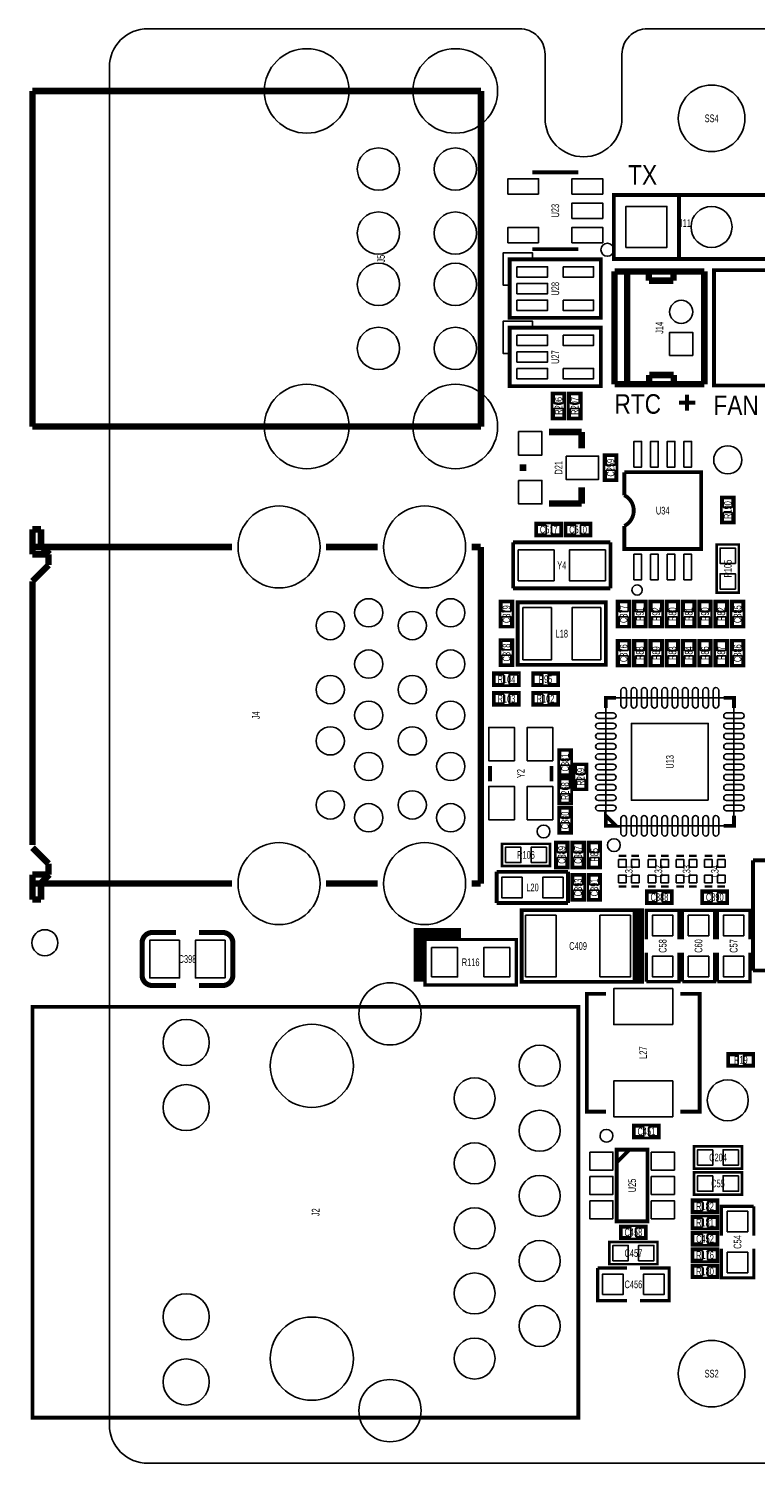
# Model space of a CAD drawing. Extents: x -3 to 88, y 0 to 100.
# Tile 1 of 15: x -3 to 25, y 0 to 56. Entities that reach past the tile are written whole.
import ezdxf
from ezdxf.enums import TextEntityAlignment as Align

# ---------------------------------------------------------------- set-up
doc = ezdxf.new("R2010")
doc.units = 0
for name, color, linetype in [('BG_OUTLINE', 12, 'CONTINUOUS'), ('BG_SILKSCREEN_TOP', 7, 'CONTINUOUS'), ('PG_SILKSCREEN_TOP', 253, 'CONTINUOUS'), ('PIN_TOP', 92, 'CONTINUOUS'), ('RD_SILKSCREEN_TOP', 85, 'CONTINUOUS')]:
    doc.layers.add(name, color=color, linetype=linetype)

msp = doc.modelspace()

# ---------------------------------------------------------------- linework, layer by layer
at = {"layer": 'BG_OUTLINE'}
msp.add_lwpolyline([(20.999958, 55.999888), (83.49996, 55.999888, -0.414214), (85.000084, 54.500018), (85.000084, 1.500124, -0.414249), (83.49996, 0), (1.500124, 0, -0.41426), (0, 1.500124), (0, 54.500018, -0.414229), (1.500124, 55.999888), (15.999968, 55.999888, -0.414239), (16.999966, 54.99989), (16.999966, 52.500022, 0.414244), (18.50009, 50.999898, 0.414203), (19.99996, 52.500022), (19.99996, 54.99989, -0.414224)], format="xyb", close=True, dxfattribs=at)
at = {"layer": 'BG_SILKSCREEN_TOP'}
msp.add_lwpolyline([(19.685, 47.371, 1), (19.177, 47.371, 1)], format="xyb", close=True, dxfattribs=at)
for points, const_width in [([(22.225, 41.402), (22.86, 41.402)], 0.1524), ([(22.5425, 41.0845), (22.5425, 41.7195)], 0.1524), ([(13.716, 20.701), (12.065, 20.701), (12.065, 18.796)], 0.381)]:
    msp.add_lwpolyline(points, dxfattribs=dict(at, const_width=const_width))
at = {"layer": 'PG_SILKSCREEN_TOP'}
for points, const_width in [([(-2.999994, 40.470328), (-2.999994, 53.570124)], 0.254), ([(-2.999994, 53.570124), (14.500098, 53.570124)], 0.254), ([(14.500098, 53.570124), (14.500098, 40.470328)], 0.254), ([(16.499002, 50.394997), (18.298998, 50.394997)], 0.150012), ([(22.225, 47.00999), (22.225, 49.51001), (27.305, 49.51001), (27.305, 47.00999), (19.685, 47.00999), (19.685, 49.51001), (22.225, 49.51001)], 0.150012), ([(19.177, 46.998001), (19.177, 44.712001), (15.621, 44.712001), (15.621, 46.998001), (19.177, 46.998001)], 0.1524), ([(18.298998, 47.395003), (16.499002, 47.395003)], 0.150012), ([(19.712051, 42.122115), (19.712051, 46.522107)], 0.254), ([(19.714032, 46.524901), (23.213949, 46.524901)], 0.254), ([(20.201255, 42.122115), (20.201433, 46.522107)], 0.254), ([(21.05185, 46.162011), (21.05185, 46.522716)], 0.254), ([(22.011437, 46.161706), (22.011945, 46.482)], 0.254), ([(23.211841, 42.122115), (23.211841, 46.522107)], 0.254), ([(27.294992, 46.572907), (27.294992, 42.073093), (23.595, 42.073093), (23.595, 46.572907), (27.294992, 46.572907)], 0.150089), ([(22.011437, 46.161706), (21.05185, 46.162011)], 0.254), ([(19.177, 44.331001), (19.177, 42.045001), (15.621, 42.045001), (15.621, 44.331001), (19.177, 44.331001)], 0.1524), ([(21.062239, 42.481805), (22.021851, 42.482008)], 0.254), ([(21.062239, 42.121099), (21.062239, 42.481805)], 0.254), ([(22.022333, 42.161714), (22.021851, 42.482008)], 0.254), ([(23.211841, 42.122115), (19.712051, 42.122115)], 0.254), ([(17.78, 40.767), (17.78, 41.783), (17.272, 41.783), (17.272, 40.767), (17.78, 40.767)], 0.1016), ([(17.907, 41.783), (17.907, 40.767), (18.415, 40.767), (18.415, 41.783), (17.907, 41.783)], 0.1016), ([(14.500098, 40.470328), (-2.999994, 40.470328)], 0.254), ([(18.4277, 40.259), (17.1577, 40.259)], 0.254), ([(18.4277, 39.624), (18.4277, 40.259)], 0.254), ([(19.304, 39.37), (19.304, 38.354), (19.812, 38.354), (19.812, 39.37), (19.304, 39.37)], 0.1016), ([(16.1417, 38.989), (16.1417, 38.735)], 0.254), ([(20.090003, 38.68801), (23.089997, 38.68801), (23.089997, 35.688016), (20.090003, 35.688016), (20.090003, 36.588014)], 0.150012), ([(20.090003, 37.788012), (20.090003, 38.68801)], 0.150012), ([(18.4277, 38.1), (18.4277, 37.465)], 0.254), ([(18.4277, 37.465), (17.1577, 37.465)], 0.254), ([(23.876, 37.719), (23.876, 36.703), (24.384, 36.703), (24.384, 37.719), (23.876, 37.719)], 0.1016), ([(-3.000019, 36.457585), (-2.670023, 36.457585)], 0.254), ([(-3.000019, 36.457585), (-3.000019, 35.482784)], 0.254), ([(-2.670023, 36.457585), (-2.670023, 35.816007)], 0.254), ([(17.653, 36.703), (16.637, 36.703), (16.637, 36.195), (17.653, 36.195), (17.653, 36.703)], 0.1016), ([(17.78, 36.195), (18.796, 36.195), (18.796, 36.703), (17.78, 36.703), (17.78, 36.195)], 0.1016), ([(-3.020035, 35.770287), (4.788865, 35.770287)], 0.254), ([(-2.670023, 35.816007), (-2.336825, 35.482784)], 0.254), ([(8.451063, 35.770287), (10.468864, 35.770287)], 0.254), ([(14.131061, 35.770287), (14.493977, 35.770287)], 0.254), ([(14.493977, 35.770287), (14.493977, 22.630105)], 0.254), ([(15.75308, 35.95116), (19.55292, 35.95116)], 0.14986), ([(15.75308, 34.15284), (15.75308, 35.95116)], 0.14986), ([(19.55292, 35.95116), (19.55292, 34.15284)], 0.14986), ([(23.6982, 33.9852), (23.6982, 35.8648), (24.5618, 35.8648), (24.5618, 33.9852), (23.6982, 33.9852)], 0.1016), ([(-3.000019, 35.482784), (-2.373122, 35.482784)], 0.254), ([(-2.373122, 35.482784), (-2.373122, 35.060585)], 0.254), ([(-2.373122, 35.060585), (-3.000019, 34.433789)], 0.254), ([(-3.000019, 34.433789), (-3.000019, 24.132794)], 0.254), ([(19.55292, 34.15284), (15.75308, 34.15284)], 0.14986), ([(15.748, 32.639), (15.748, 33.655), (15.24, 33.655), (15.24, 32.639), (15.748, 32.639)], 0.1016), ([(19.371818, 33.60801), (15.934182, 33.60801), (15.934182, 31.167832), (19.372072, 31.167832), (19.372072, 33.60801), (19.371818, 33.60801)], 0.1524), ([(20.32, 32.639), (20.32, 33.655), (19.812, 33.655), (19.812, 32.639), (20.32, 32.639)], 0.1016), ([(20.955, 32.639), (20.955, 33.655), (20.447, 33.655), (20.447, 32.639), (20.955, 32.639)], 0.1016), ([(21.59, 32.639), (21.59, 33.655), (21.082, 33.655), (21.082, 32.639), (21.59, 32.639)], 0.1016), ([(21.717, 33.655), (21.717, 32.639), (22.225, 32.639), (22.225, 33.655), (21.717, 33.655)], 0.1016), ([(22.352, 33.655), (22.352, 32.639), (22.86, 32.639), (22.86, 33.655), (22.352, 33.655)], 0.1016), ([(23.495, 32.639), (23.495, 33.655), (22.987, 33.655), (22.987, 32.639), (23.495, 32.639)], 0.1016), ([(23.622, 33.655), (23.622, 32.639), (24.13, 32.639), (24.13, 33.655), (23.622, 33.655)], 0.1016), ([(24.765, 32.639), (24.765, 33.655), (24.257, 33.655), (24.257, 32.639), (24.765, 32.639)], 0.1016), ([(15.24, 32.1564), (15.24, 31.1404), (15.748, 31.1404), (15.748, 32.1564), (15.24, 32.1564)], 0.1016), ([(20.32, 31.115), (20.32, 32.131), (19.812, 32.131), (19.812, 31.115), (20.32, 31.115)], 0.1016), ([(20.447, 32.131), (20.447, 31.115), (20.955, 31.115), (20.955, 32.131), (20.447, 32.131)], 0.1016), ([(21.082, 32.131), (21.082, 31.115), (21.59, 31.115), (21.59, 32.131), (21.082, 32.131)], 0.1016), ([(21.717, 32.131), (21.717, 31.115), (22.225, 31.115), (22.225, 32.131), (21.717, 32.131)], 0.1016), ([(22.352, 32.131), (22.352, 31.115), (22.86, 31.115), (22.86, 32.131), (22.352, 32.131)], 0.1016), ([(22.987, 32.131), (22.987, 31.115), (23.495, 31.115), (23.495, 32.131), (22.987, 32.131)], 0.1016), ([(23.622, 32.131), (23.622, 31.115), (24.13, 31.115), (24.13, 32.131), (23.622, 32.131)], 0.1016), ([(24.765, 31.115), (24.765, 32.131), (24.257, 32.131), (24.257, 31.115), (24.765, 31.115)], 0.1016), ([(16.002, 30.861), (14.986, 30.861), (14.986, 30.353), (16.002, 30.353), (16.002, 30.861)], 0.1016), ([(16.51, 30.353), (17.526, 30.353), (17.526, 30.861), (16.51, 30.861), (16.51, 30.353)], 0.1016), ([(16.002, 30.099), (14.986, 30.099), (14.986, 29.591), (16.002, 29.591), (16.002, 30.099)], 0.1016), ([(17.526, 30.099), (16.51, 30.099), (16.51, 29.591), (17.526, 29.591), (17.526, 30.099)], 0.1016), ([(19.369303, 29.481297), (19.369303, 29.881297), (19.769303, 29.881297)], 0.150089), ([(24.369497, 29.481297), (24.369497, 29.881297), (23.969497, 29.881297)], 0.150089), ([(18.034, 26.8478), (18.034, 27.8638), (17.526, 27.8638), (17.526, 26.8478), (18.034, 26.8478)], 0.1016), ([(14.852802, 26.624001), (14.852802, 27.223999)], 0.150012), ([(17.252798, 26.624001), (17.252798, 27.223999)], 0.150012), ([(18.6436, 26.289), (18.6436, 27.305), (18.1356, 27.305), (18.1356, 26.289), (18.6436, 26.289)], 0.1016), ([(18.034, 25.7302), (18.034, 26.7462), (17.526, 26.7462), (17.526, 25.7302), (18.034, 25.7302)], 0.1016), ([(17.526, 25.6032), (17.526, 24.5872), (18.034, 24.5872), (18.034, 25.6032), (17.526, 25.6032)], 0.1016), ([(19.769303, 24.881103), (19.369303, 24.881103), (19.369303, 25.281103), (19.769303, 24.881103)], 0.150089), ([(23.969497, 24.881103), (24.369497, 24.881103), (24.369497, 25.281103)], 0.150089), ([(-3.000019, 24.031702), (-2.373122, 23.404805)], 0.254), ([(15.3162, 24.1808), (17.1958, 24.1808), (17.1958, 23.3172), (15.3162, 23.3172), (15.3162, 24.1808)], 0.1016), ([(17.399, 24.257), (17.399, 23.241), (17.907, 23.241), (17.907, 24.257), (17.399, 24.257)], 0.1016), ([(18.034, 24.257), (18.034, 23.241), (18.542, 23.241), (18.542, 24.257), (18.034, 24.257)], 0.1016), ([(18.669, 24.257), (18.669, 23.241), (19.177, 23.241), (19.177, 24.257), (18.669, 24.257)], 0.1016), ([(-2.373122, 23.404805), (-2.373122, 22.982682)], 0.254), ([(20.168083, 23.713999), (19.868083, 23.713999)], 0.1), ([(20.368082, 23.713999), (20.668082, 23.713999)], 0.1), ([(21.320658, 23.713999), (21.020659, 23.713999)], 0.1), ([(21.520658, 23.713999), (21.820657, 23.713999)], 0.1), ([(22.421317, 23.713999), (22.121317, 23.713999)], 0.1), ([(22.621316, 23.713999), (22.921316, 23.713999)], 0.1), ([(23.521975, 23.713999), (23.221975, 23.713999)], 0.1), ([(23.721974, 23.713999), (24.021974, 23.713999)], 0.1), ([(30.512995, 23.535894), (25.113005, 23.535894)], 0.1524), ([(25.113005, 23.535894), (25.113005, 19.235903)], 0.1524), ([(-3.000019, 22.982682), (-2.373122, 22.982682)], 0.254), ([(-3.000019, 22.982682), (-3.000019, 22.007805)], 0.254), ([(-2.336825, 22.982682), (-2.670023, 22.649383)], 0.254), ([(15.113, 21.8694), (15.113, 23.0886)], 0.1524), ([(15.113, 23.0886), (17.8943, 23.0886)], 0.1524), ([(17.8943, 23.0886), (17.8943, 21.8694)], 0.1524), ([(18.542, 21.971), (18.542, 22.987), (18.034, 22.987), (18.034, 21.971), (18.542, 21.971)], 0.1016), ([(19.177, 21.971), (19.177, 22.987), (18.669, 22.987), (18.669, 21.971), (19.177, 21.971)], 0.1016), ([(-3.020035, 22.630105), (4.788865, 22.630105)], 0.254), ([(-2.670023, 22.649383), (-2.670023, 22.007805)], 0.254), ([(8.451063, 22.630105), (10.468864, 22.630105)], 0.254), ([(14.131061, 22.630105), (14.493977, 22.630105)], 0.254), ([(20.168083, 22.514001), (19.868083, 22.514001)], 0.1), ([(20.668082, 22.514001), (20.368082, 22.514001)], 0.1), ([(20.955, 21.844), (21.971, 21.844), (21.971, 22.352), (20.955, 22.352), (20.955, 21.844)], 0.1016), ([(21.320658, 22.514001), (21.020659, 22.514001)], 0.1), ([(21.820657, 22.514001), (21.520658, 22.514001)], 0.1), ([(22.421317, 22.514001), (22.121317, 22.514001)], 0.1), ([(22.921316, 22.514001), (22.621316, 22.514001)], 0.1), ([(23.114, 21.844), (24.13, 21.844), (24.13, 22.352), (23.114, 22.352), (23.114, 21.844)], 0.1016), ([(23.521975, 22.514001), (23.221975, 22.514001)], 0.1), ([(24.021974, 22.514001), (23.721974, 22.514001)], 0.1), ([(-3.000019, 22.007805), (-2.670023, 22.007805)], 0.254), ([(17.8943, 21.8694), (15.113, 21.8694)], 0.1524), ([(20.487996, 18.793003), (20.487996, 21.592997), (16.088004, 21.592997), (16.088004, 18.793003), (20.587995, 18.793003), (20.587995, 21.592997), (20.387996, 21.592997)], 0.150012), ([(20.587995, 18.793003), (20.687995, 18.793003), (20.687995, 21.592997), (20.487996, 21.592997)], 0.150012), ([(20.687995, 18.793003), (20.787995, 18.793003), (20.787995, 21.592997), (20.687995, 21.592997)], 0.150012), ([(20.955, 20.447), (20.955, 21.59), (22.225, 21.59), (22.225, 20.447)], 0.127), ([(22.352, 20.447), (22.352, 21.59), (23.622, 21.59), (23.622, 20.447)], 0.127), ([(23.7236, 20.447), (23.7236, 21.59), (24.9936, 21.59), (24.9936, 20.447)], 0.127), ([(4.418076, 20.72005), (3.498088, 20.72005)], 0.199898), ([(12.319, 20.447), (15.875, 20.447), (15.875, 18.669), (12.319, 18.669), (12.319, 20.447)], 0.127), ([(22.225, 19.939), (22.225, 18.796), (20.955, 18.796)], 0.127), ([(20.955, 18.796), (20.955, 19.939)], 0.127), ([(23.622, 19.939), (23.622, 18.796), (22.352, 18.796)], 0.127), ([(22.352, 18.796), (22.352, 19.939)], 0.127), ([(24.9936, 19.939), (24.9936, 18.796), (23.7236, 18.796)], 0.127), ([(23.7236, 18.796), (23.7236, 19.939)], 0.127), ([(25.113005, 19.235903), (30.512995, 19.235903)], 0.1524), ([(1.677924, 18.64995), (2.597912, 18.64995)], 0.199898), ([(19.380505, 18.327827), (18.630519, 18.327827), (18.630519, 13.727836), (19.380505, 13.727836)], 0.150012), ([(22.280524, 13.727836), (23.03051, 13.727836), (23.03051, 18.327827), (22.280524, 18.327827)], 0.150012), ([(-3.000096, 17.819827), (-3.000096, 1.779829), (18.299913, 1.779829), (18.299913, 17.819827), (-3.000096, 17.819827)], 0.150012), ([(24.13, 15.494), (25.146, 15.494), (25.146, 16.002), (24.13, 16.002), (24.13, 15.494)], 0.1016), ([(20.447, 12.7), (21.463, 12.7), (21.463, 13.208), (20.447, 13.208), (20.447, 12.7)], 0.1016), ([(20.996199, 12.245797), (19.796201, 12.245797), (19.796201, 9.445803), (20.996199, 9.445803), (20.996199, 12.245797)], 0.150012), ([(20.2962, 12.245797), (19.796201, 11.745798)], 0.150012), ([(24.6888, 11.5062), (22.8092, 11.5062), (22.8092, 12.3698), (24.6888, 12.3698), (24.6888, 11.5062)], 0.1016), ([(24.6888, 10.4902), (22.8092, 10.4902), (22.8092, 11.3538), (24.6888, 11.3538), (24.6888, 10.4902)], 0.1016), ([(22.733, 9.779), (23.749, 9.779), (23.749, 10.287), (22.733, 10.287), (22.733, 9.779)], 0.1016), ([(23.876, 8.89), (23.876, 10.033), (25.146, 10.033)], 0.127), ([(25.146, 10.033), (25.146, 8.89)], 0.127), ([(23.749, 9.652), (22.733, 9.652), (22.733, 9.144), (23.749, 9.144), (23.749, 9.652)], 0.1016), ([(19.939, 8.763), (20.955, 8.763), (20.955, 9.271), (19.939, 9.271), (19.939, 8.763)], 0.1016), ([(23.749, 9.017), (22.733, 9.017), (22.733, 8.509), (23.749, 8.509), (23.749, 9.017)], 0.1016), ([(19.5072, 8.636), (21.3868, 8.636), (21.3868, 7.7724), (19.5072, 7.7724), (19.5072, 8.636)], 0.1016), ([(23.749, 8.382), (22.733, 8.382), (22.733, 7.874), (23.749, 7.874), (23.749, 8.382)], 0.1016), ([(25.146, 8.382), (25.146, 7.239), (23.876, 7.239), (23.876, 8.382)], 0.127), ([(20.193, 6.35), (19.05, 6.35), (19.05, 7.62)], 0.127), ([(19.05, 7.62), (20.193, 7.62)], 0.127), ([(20.701, 7.62), (21.844, 7.62), (21.844, 6.35), (20.701, 6.35)], 0.127), ([(22.733, 7.239), (23.749, 7.239), (23.749, 7.747), (22.733, 7.747), (22.733, 7.239)], 0.1016)]:
    msp.add_lwpolyline(points, dxfattribs=dict(at, const_width=const_width))
for points in [[(16.51, 46.998001), (16.51, 47.252001), (15.367, 47.252001), (15.367, 45.982001), (15.621, 45.982001), (15.621, 46.998001)], [(16.51, 44.331001), (16.51, 44.585001), (15.367, 44.585001), (15.367, 43.315001), (15.621, 43.315001), (15.621, 44.331001)]]:
    msp.add_lwpolyline(points, close=True, dxfattribs=at)
for points, const_width in [([(20.090003, 37.788012, -0.618031), (20.090003, 36.588014)], 0.150012), ([(2.597912, 20.72005), (1.677924, 20.72005, 0.4144), (1.278128, 20.32)], 0.199898), ([(4.818126, 19.05), (4.818126, 20.32, 0.414214), (4.418076, 20.72005)], 0.199898), ([(1.278128, 20.32), (1.277874, 19.05, 0.414214), (1.677924, 18.64995)], 0.199898), ([(3.498088, 18.64995), (4.418076, 18.64995, 0.414214), (4.818126, 19.05)], 0.199898)]:
    msp.add_lwpolyline(points, format="xyb", dxfattribs=dict(at, const_width=const_width))
for points in [[(20.790002, 34.088019, 1), (20.389998, 34.088007, 1)], [(17.191787, 24.6634, 1), (16.69182, 24.663395, 1)], [(19.934987, 24.13, 1), (19.435002, 24.129988, 1)], [(19.646214, 12.785801, 1), (19.146186, 12.785799, 1)]]:
    msp.add_lwpolyline(points, format="xyb", close=True, dxfattribs=at)
msp.add_lwpolyline([(24.369497, 24.881103), (24.369497, 29.881297), (19.369303, 29.881297), (19.369303, 24.881103), (24.369497, 24.881103)], dxfattribs=at)
at = {"layer": 'PIN_TOP'}
for points in [[(16.748442, 49.545316), (15.549537, 49.545316), (15.549537, 50.144705), (16.748442, 50.144705)], [(19.248463, 49.545316), (18.049557, 49.545316), (18.049557, 50.144705), (19.248463, 50.144705)], [(19.248463, 48.595305), (18.049557, 48.595305), (18.049557, 49.194695), (19.248463, 49.194695)], [(20.155002, 47.460002), (20.155002, 49.059998), (21.754998, 49.059998), (21.754998, 47.460002)], [(16.748442, 47.645295), (15.549537, 47.645295), (15.549537, 48.244684), (16.748442, 48.244684)], [(19.248463, 47.645295), (18.049557, 47.645295), (18.049557, 48.244684), (19.248463, 48.244684)], [(15.902203, 46.708212), (17.096003, 46.708212), (17.096003, 46.301812), (15.902203, 46.301812)], [(17.701997, 46.708212), (18.895797, 46.708212), (18.895797, 46.301812), (17.701997, 46.301812)], [(15.902203, 46.058201), (17.096003, 46.058201), (17.096003, 45.651801), (15.902203, 45.651801)], [(15.902203, 45.40819), (17.096003, 45.40819), (17.096003, 45.00179), (15.902203, 45.00179)], [(17.701997, 45.40819), (18.895797, 45.40819), (18.895797, 45.00179), (17.701997, 45.00179)], [(15.902203, 44.041212), (17.096003, 44.041212), (17.096003, 43.634812), (15.902203, 43.634812)], [(17.701997, 44.041212), (18.895797, 44.041212), (18.895797, 43.634812), (17.701997, 43.634812)], [(22.761893, 43.246967), (21.861996, 43.246967), (21.861996, 44.146864), (22.761893, 44.146864)], [(15.902203, 43.391201), (17.096003, 43.391201), (17.096003, 42.984801), (15.902203, 42.984801)], [(15.902203, 42.74119), (17.096003, 42.74119), (17.096003, 42.33479), (15.902203, 42.33479)], [(17.701997, 42.74119), (18.895797, 42.74119), (18.895797, 42.33479), (17.701997, 42.33479)], [(17.701006, 41.375076), (17.350994, 41.375076), (17.350994, 41.725088), (17.701006, 41.725088)], [(17.985994, 41.725088), (18.336006, 41.725088), (18.336006, 41.375076), (17.985994, 41.375076)], [(17.701006, 40.824912), (17.350994, 40.824912), (17.350994, 41.174924), (17.701006, 41.174924)], [(17.985994, 41.174924), (18.336006, 41.174924), (18.336006, 40.824912), (17.985994, 40.824912)], [(15.9639, 40.2717), (16.8783, 40.2717), (16.8783, 39.3573), (15.9639, 39.3573)], [(20.464983, 38.88801), (20.464983, 39.888008), (20.764983, 39.888008), (20.764983, 38.88801)], [(21.114995, 38.88801), (21.114995, 39.888008), (21.414994, 39.888008), (21.414994, 38.88801)], [(21.764981, 38.88801), (21.764981, 39.888008), (22.06498, 39.888008), (22.06498, 38.88801)], [(22.414992, 38.88801), (22.414992, 39.888008), (22.714991, 39.888008), (22.714991, 38.88801)], [(17.8181, 39.3192), (19.0881, 39.3192), (19.0881, 38.4048), (17.8181, 38.4048)], [(19.382994, 39.312113), (19.733006, 39.312113), (19.733006, 38.962101), (19.382994, 38.962101)], [(19.382994, 38.761899), (19.733006, 38.761899), (19.733006, 38.411887), (19.382994, 38.411887)], [(15.9639, 38.3667), (16.8783, 38.3667), (16.8783, 37.4523), (15.9639, 37.4523)], [(23.954994, 37.661088), (24.305006, 37.661088), (24.305006, 37.311076), (23.954994, 37.311076)], [(23.954994, 37.110924), (24.305006, 37.110924), (24.305006, 36.760912), (23.954994, 36.760912)], [(17.044899, 36.624006), (17.044899, 36.273994), (16.694887, 36.273994), (16.694887, 36.624006)], [(17.595113, 36.624006), (17.595113, 36.273994), (17.245101, 36.273994), (17.245101, 36.624006)], [(17.837887, 36.273994), (17.837887, 36.624006), (18.187899, 36.624006), (18.187899, 36.273994)], [(18.388101, 36.273994), (18.388101, 36.624006), (18.738113, 36.624006), (18.738113, 36.273994)], [(17.352264, 35.651948), (17.352264, 34.452052), (15.952216, 34.452052), (15.952216, 35.651948)], [(19.353784, 35.651948), (19.353784, 34.452052), (17.953736, 34.452052), (17.953736, 35.651948)], [(20.464983, 34.488018), (20.464983, 35.488016), (20.764983, 35.488016), (20.764983, 34.488018)], [(21.114995, 34.488018), (21.114995, 35.488016), (21.414994, 35.488016), (21.414994, 34.488018)], [(21.764981, 34.488018), (21.764981, 35.488016), (22.06498, 35.488016), (22.06498, 34.488018)], [(22.414992, 34.488018), (22.414992, 35.488016), (22.714991, 35.488016), (22.714991, 34.488018)], [(24.429695, 35.125203), (23.830305, 35.125203), (23.830305, 35.724592), (24.429695, 35.724592)], [(24.429695, 34.125408), (23.830305, 34.125408), (23.830305, 34.724797), (24.429695, 34.724797)], [(15.669006, 33.247101), (15.318994, 33.247101), (15.318994, 33.597113), (15.669006, 33.597113)], [(15.669006, 32.696887), (15.318994, 32.696887), (15.318994, 33.046899), (15.669006, 33.046899)], [(17.25295, 33.401), (17.25295, 31.369), (16.13535, 31.369), (16.13535, 33.401)], [(19.17065, 33.401), (19.17065, 31.369), (18.05305, 31.369), (18.05305, 33.401)], [(20.241006, 33.247101), (19.890994, 33.247101), (19.890994, 33.597113), (20.241006, 33.597113)], [(20.241006, 32.696887), (19.890994, 32.696887), (19.890994, 33.046899), (20.241006, 33.046899)], [(20.876006, 33.247076), (20.525994, 33.247076), (20.525994, 33.597088), (20.876006, 33.597088)], [(20.876006, 32.696912), (20.525994, 32.696912), (20.525994, 33.046924), (20.876006, 33.046924)], [(21.511006, 33.247076), (21.160994, 33.247076), (21.160994, 33.597088), (21.511006, 33.597088)], [(21.511006, 32.696912), (21.160994, 32.696912), (21.160994, 33.046924), (21.511006, 33.046924)], [(21.795994, 33.597088), (22.146006, 33.597088), (22.146006, 33.247076), (21.795994, 33.247076)], [(21.795994, 33.046924), (22.146006, 33.046924), (22.146006, 32.696912), (21.795994, 32.696912)], [(22.430994, 33.597088), (22.781006, 33.597088), (22.781006, 33.247076), (22.430994, 33.247076)], [(22.430994, 33.046924), (22.781006, 33.046924), (22.781006, 32.696912), (22.430994, 32.696912)], [(23.416006, 33.247076), (23.065994, 33.247076), (23.065994, 33.597088), (23.416006, 33.597088)], [(23.416006, 32.696912), (23.065994, 32.696912), (23.065994, 33.046924), (23.416006, 33.046924)], [(23.700994, 33.597088), (24.051006, 33.597088), (24.051006, 33.247076), (23.700994, 33.247076)], [(23.700994, 33.046924), (24.051006, 33.046924), (24.051006, 32.696912), (23.700994, 32.696912)], [(24.686006, 33.247101), (24.335994, 33.247101), (24.335994, 33.597113), (24.686006, 33.597113)], [(24.686006, 32.696887), (24.335994, 32.696887), (24.335994, 33.046899), (24.686006, 33.046899)], [(15.318994, 32.098513), (15.669006, 32.098513), (15.669006, 31.748501), (15.318994, 31.748501)], [(20.241006, 31.723101), (19.890994, 31.723101), (19.890994, 32.073113), (20.241006, 32.073113)], [(20.525994, 32.073088), (20.876006, 32.073088), (20.876006, 31.723076), (20.525994, 31.723076)], [(21.160994, 32.073088), (21.511006, 32.073088), (21.511006, 31.723076), (21.160994, 31.723076)], [(21.795994, 32.073088), (22.146006, 32.073088), (22.146006, 31.723076), (21.795994, 31.723076)], [(22.430994, 32.073088), (22.781006, 32.073088), (22.781006, 31.723076), (22.430994, 31.723076)], [(23.065994, 32.073088), (23.416006, 32.073088), (23.416006, 31.723076), (23.065994, 31.723076)], [(23.700994, 32.073088), (24.051006, 32.073088), (24.051006, 31.723076), (23.700994, 31.723076)], [(24.686006, 31.723101), (24.335994, 31.723101), (24.335994, 32.073113), (24.686006, 32.073113)], [(15.318994, 31.548299), (15.669006, 31.548299), (15.669006, 31.198287), (15.318994, 31.198287)], [(20.241006, 31.172887), (19.890994, 31.172887), (19.890994, 31.522899), (20.241006, 31.522899)], [(20.525994, 31.522924), (20.876006, 31.522924), (20.876006, 31.172912), (20.525994, 31.172912)], [(21.160994, 31.522924), (21.511006, 31.522924), (21.511006, 31.172912), (21.160994, 31.172912)], [(21.795994, 31.522924), (22.146006, 31.522924), (22.146006, 31.172912), (21.795994, 31.172912)], [(22.430994, 31.522924), (22.781006, 31.522924), (22.781006, 31.172912), (22.430994, 31.172912)], [(23.065994, 31.522924), (23.416006, 31.522924), (23.416006, 31.172912), (23.065994, 31.172912)], [(23.700994, 31.522924), (24.051006, 31.522924), (24.051006, 31.172912), (23.700994, 31.172912)], [(24.686006, 31.172887), (24.335994, 31.172887), (24.335994, 31.522899), (24.686006, 31.522899)], [(15.393924, 30.782006), (15.393924, 30.431994), (15.043912, 30.431994), (15.043912, 30.782006)], [(15.944088, 30.782006), (15.944088, 30.431994), (15.594076, 30.431994), (15.594076, 30.782006)], [(16.567912, 30.431994), (16.567912, 30.782006), (16.917924, 30.782006), (16.917924, 30.431994)], [(17.118076, 30.431994), (17.118076, 30.782006), (17.468088, 30.782006), (17.468088, 30.431994)], [(15.393924, 30.020006), (15.393924, 29.669994), (15.043912, 29.669994), (15.043912, 30.020006)], [(15.944088, 30.020006), (15.944088, 29.669994), (15.594076, 29.669994), (15.594076, 30.020006)], [(16.917924, 30.020006), (16.917924, 29.669994), (16.567912, 29.669994), (16.567912, 30.020006)], [(17.468088, 30.020006), (17.468088, 29.669994), (17.118076, 29.669994), (17.118076, 30.020006)], [(15.802788, 27.424012), (14.80279, 27.424012), (14.80279, 28.724009), (15.802788, 28.724009)], [(17.30281, 27.424012), (16.302812, 27.424012), (16.302812, 28.724009), (17.30281, 28.724009)], [(23.369397, 25.881203), (20.369403, 25.881203), (20.369403, 28.881197), (23.369397, 28.881197)], [(17.955006, 27.455901), (17.604994, 27.455901), (17.604994, 27.805913), (17.955006, 27.805913)], [(17.955006, 26.905687), (17.604994, 26.905687), (17.604994, 27.255699), (17.955006, 27.255699)], [(18.564606, 26.897076), (18.214594, 26.897076), (18.214594, 27.247088), (18.564606, 27.247088)], [(15.802788, 25.123991), (14.80279, 25.123991), (14.80279, 26.423988), (15.802788, 26.423988)], [(17.30281, 25.123991), (16.302812, 25.123991), (16.302812, 26.423988), (17.30281, 26.423988)], [(17.955006, 26.338276), (17.604994, 26.338276), (17.604994, 26.688288), (17.955006, 26.688288)], [(18.564606, 26.346912), (18.214594, 26.346912), (18.214594, 26.696924), (18.564606, 26.696924)], [(17.955006, 25.788112), (17.604994, 25.788112), (17.604994, 26.138124), (17.955006, 26.138124)], [(17.604994, 25.545313), (17.955006, 25.545313), (17.955006, 25.195301), (17.604994, 25.195301)], [(17.604994, 24.995099), (17.955006, 24.995099), (17.955006, 24.645087), (17.604994, 24.645087)], [(17.477994, 24.199113), (17.828006, 24.199113), (17.828006, 23.849101), (17.477994, 23.849101)], [(18.112994, 24.199113), (18.463006, 24.199113), (18.463006, 23.849101), (18.112994, 23.849101)], [(18.747994, 24.199088), (19.098006, 24.199088), (19.098006, 23.849076), (18.747994, 23.849076)], [(15.456408, 23.449305), (15.456408, 24.048695), (16.055797, 24.048695), (16.055797, 23.449305)], [(16.456203, 23.449305), (16.456203, 24.048695), (17.055592, 24.048695), (17.055592, 23.449305)], [(17.477994, 23.648899), (17.828006, 23.648899), (17.828006, 23.298887), (17.477994, 23.298887)], [(18.112994, 23.648899), (18.463006, 23.648899), (18.463006, 23.298887), (18.112994, 23.298887)], [(18.747994, 23.648924), (19.098006, 23.648924), (19.098006, 23.298912), (18.747994, 23.298912)], [(19.86807, 23.563999), (20.16807, 23.563999), (20.16807, 23.264), (19.86807, 23.264)], [(20.368095, 23.563999), (20.668094, 23.563999), (20.668094, 23.264), (20.368095, 23.264)], [(21.020646, 23.563999), (21.320646, 23.563999), (21.320646, 23.264), (21.020646, 23.264)], [(21.520671, 23.563999), (21.82067, 23.563999), (21.82067, 23.264), (21.520671, 23.264)], [(22.121305, 23.563999), (22.421304, 23.563999), (22.421304, 23.264), (22.121305, 23.264)], [(22.621329, 23.563999), (22.921328, 23.563999), (22.921328, 23.264), (22.621329, 23.264)], [(23.221963, 23.563999), (23.521962, 23.563999), (23.521962, 23.264), (23.221963, 23.264)], [(23.721987, 23.563999), (24.021986, 23.563999), (24.021986, 23.264), (23.721987, 23.264)], [(19.86807, 22.964), (20.16807, 22.964), (20.16807, 22.664001), (19.86807, 22.664001)], [(20.368095, 22.964), (20.668094, 22.964), (20.668094, 22.664001), (20.368095, 22.664001)], [(21.020646, 22.964), (21.320646, 22.964), (21.320646, 22.664001), (21.020646, 22.664001)], [(21.520671, 22.964), (21.82067, 22.964), (21.82067, 22.664001), (21.520671, 22.664001)], [(22.121305, 22.964), (22.421304, 22.964), (22.421304, 22.664001), (22.121305, 22.664001)], [(22.621329, 22.964), (22.921328, 22.964), (22.921328, 22.664001), (22.621329, 22.664001)], [(23.221963, 22.964), (23.521962, 22.964), (23.521962, 22.664001), (23.221963, 22.664001)], [(23.721987, 22.964), (24.021986, 22.964), (24.021986, 22.664001), (23.721987, 22.664001)], [(16.10995, 22.87905), (16.10995, 22.07895), (15.30985, 22.07895), (15.30985, 22.87905)], [(17.71015, 22.87905), (17.71015, 22.07895), (16.91005, 22.07895), (16.91005, 22.87905)], [(18.463006, 22.579101), (18.112994, 22.579101), (18.112994, 22.929113), (18.463006, 22.929113)], [(19.098006, 22.579101), (18.747994, 22.579101), (18.747994, 22.929113), (19.098006, 22.929113)], [(18.463006, 22.028887), (18.112994, 22.028887), (18.112994, 22.378899), (18.463006, 22.378899)], [(19.098006, 22.028887), (18.747994, 22.028887), (18.747994, 22.378899), (19.098006, 22.378899)], [(21.012887, 21.922994), (21.012887, 22.273006), (21.362899, 22.273006), (21.362899, 21.922994)], [(21.563101, 21.922994), (21.563101, 22.273006), (21.913113, 22.273006), (21.913113, 21.922994)], [(23.171887, 21.922994), (23.171887, 22.273006), (23.521899, 22.273006), (23.521899, 21.922994)], [(23.722101, 21.922994), (23.722101, 22.273006), (24.072113, 22.273006), (24.072113, 21.922994)], [(17.437989, 21.392998), (17.437989, 18.993002), (16.237991, 18.993002), (16.237991, 21.392998)], [(20.338009, 21.392998), (20.338009, 18.993002), (19.138011, 18.993002), (19.138011, 21.392998)], [(21.99005, 20.59305), (21.18995, 20.59305), (21.18995, 21.39315), (21.99005, 21.39315)], [(23.38705, 20.59305), (22.58695, 20.59305), (22.58695, 21.39315), (23.38705, 21.39315)], [(24.75865, 20.59305), (23.95855, 20.59305), (23.95855, 21.39315), (24.75865, 21.39315)], [(2.73798, 20.419949), (2.73798, 18.950051), (1.577988, 18.950051), (1.577988, 20.419949)], [(4.518012, 20.419949), (4.518012, 18.950051), (3.35802, 18.950051), (3.35802, 20.419949)], [(12.573, 18.9865), (12.573, 20.1295), (13.589, 20.1295), (13.589, 18.9865)], [(14.605, 18.9865), (14.605, 20.1295), (15.621, 20.1295), (15.621, 18.9865)], [(21.99005, 18.99285), (21.18995, 18.99285), (21.18995, 19.79295), (21.99005, 19.79295)], [(23.38705, 18.99285), (22.58695, 18.99285), (22.58695, 19.79295), (23.38705, 19.79295)], [(24.75865, 18.99285), (23.95855, 18.99285), (23.95855, 19.79295), (24.75865, 19.79295)], [(21.980512, 17.127931), (19.680517, 17.127931), (19.680517, 18.527928), (21.980512, 18.527928)], [(24.187912, 15.572994), (24.187912, 15.923006), (24.537924, 15.923006), (24.537924, 15.572994)], [(24.738076, 15.572994), (24.738076, 15.923006), (25.088088, 15.923006), (25.088088, 15.572994)], [(21.980512, 13.527735), (19.680517, 13.527735), (19.680517, 14.927732), (21.980512, 14.927732)], [(20.504887, 12.778994), (20.504887, 13.129006), (20.854899, 13.129006), (20.854899, 12.778994)], [(21.055101, 12.778994), (21.055101, 13.129006), (21.405113, 13.129006), (21.405113, 12.778994)], [(18.746203, 12.14581), (19.646202, 12.14581), (19.646202, 11.445812), (18.746203, 11.445812)], [(21.146199, 12.14581), (22.046197, 12.14581), (22.046197, 11.445812), (21.146199, 11.445812)], [(23.548797, 12.237695), (23.548797, 11.638305), (22.949408, 11.638305), (22.949408, 12.237695)], [(24.548592, 12.237695), (24.548592, 11.638305), (23.949203, 11.638305), (23.949203, 12.237695)], [(23.548797, 11.221695), (23.548797, 10.622305), (22.949408, 10.622305), (22.949408, 11.221695)], [(24.548592, 11.221695), (24.548592, 10.622305), (23.949203, 10.622305), (23.949203, 11.221695)], [(18.746203, 11.195799), (19.646202, 11.195799), (19.646202, 10.495801), (18.746203, 10.495801)], [(21.146199, 11.195799), (22.046197, 11.195799), (22.046197, 10.495801), (21.146199, 10.495801)], [(18.746203, 10.245789), (19.646202, 10.245789), (19.646202, 9.54579), (18.746203, 9.54579)], [(21.146199, 10.245789), (22.046197, 10.245789), (22.046197, 9.54579), (21.146199, 9.54579)], [(22.790912, 9.857994), (22.790912, 10.208006), (23.140924, 10.208006), (23.140924, 9.857994)], [(23.341076, 9.857994), (23.341076, 10.208006), (23.691088, 10.208006), (23.691088, 9.857994)], [(23.140924, 9.573006), (23.140924, 9.222994), (22.790912, 9.222994), (22.790912, 9.573006)], [(23.691088, 9.573006), (23.691088, 9.222994), (23.341076, 9.222994), (23.341076, 9.573006)], [(24.11095, 9.83615), (24.91105, 9.83615), (24.91105, 9.03605), (24.11095, 9.03605)], [(19.996887, 8.841994), (19.996887, 9.192006), (20.346899, 9.192006), (20.346899, 8.841994)], [(20.547101, 8.841994), (20.547101, 9.192006), (20.897113, 9.192006), (20.897113, 8.841994)], [(19.647408, 7.904505), (19.647408, 8.503895), (20.246797, 8.503895), (20.246797, 7.904505)], [(20.647203, 7.904505), (20.647203, 8.503895), (21.246592, 8.503895), (21.246592, 7.904505)], [(23.140899, 8.938006), (23.140899, 8.587994), (22.790887, 8.587994), (22.790887, 8.938006)], [(23.691113, 8.938006), (23.691113, 8.587994), (23.341101, 8.587994), (23.341101, 8.938006)], [(23.140924, 8.303006), (23.140924, 7.952994), (22.790912, 7.952994), (22.790912, 8.303006)], [(23.691088, 8.303006), (23.691088, 7.952994), (23.341076, 7.952994), (23.341076, 8.303006)], [(24.11095, 8.23595), (24.91105, 8.23595), (24.91105, 7.43585), (24.11095, 7.43585)], [(19.24685, 6.58495), (19.24685, 7.38505), (20.04695, 7.38505), (20.04695, 6.58495)], [(20.84705, 6.58495), (20.84705, 7.38505), (21.64715, 7.38505), (21.64715, 6.58495)], [(22.790912, 7.317994), (22.790912, 7.668006), (23.140924, 7.668006), (23.140924, 7.317994)], [(23.341076, 7.317994), (23.341076, 7.668006), (23.691088, 7.668006), (23.691088, 7.317994)]]:
    msp.add_lwpolyline(points, close=True, dxfattribs=at)
for points in [[(20.179297, 30.171352), (20.179297, 29.591241, -1), (19.959307, 29.591241), (19.959307, 30.171352, -1)], [(20.579397, 30.171352), (20.579397, 29.591241, -1), (20.359408, 29.591241), (20.359408, 30.171352, -1)], [(20.979397, 30.171352), (20.979397, 29.591241, -1), (20.759407, 29.591241), (20.759407, 30.171352, -1)], [(21.379497, 30.171352), (21.379497, 29.591241, -1), (21.159508, 29.591241), (21.159508, 30.171352, -1)], [(21.779497, 30.171352), (21.779497, 29.591241, -1), (21.559507, 29.591241), (21.559507, 30.171352, -1)], [(22.179293, 30.171352), (22.179293, 29.591241, -1), (21.959303, 29.591241), (21.959303, 30.171352, -1)], [(22.579292, 30.171352), (22.579292, 29.591241, -1), (22.359302, 29.591241), (22.359302, 30.171352, -1)], [(22.979393, 30.171352), (22.979393, 29.591241, -1), (22.759403, 29.591241), (22.759403, 30.171352, -1)], [(23.379392, 30.171352), (23.379392, 29.591241, -1), (23.159402, 29.591241), (23.159402, 30.171352, -1)], [(23.779493, 30.171352), (23.779493, 29.591241, -1), (23.559503, 29.591241), (23.559503, 30.171352, -1)], [(19.079248, 29.291293), (19.659359, 29.291293, -1), (19.659359, 29.071303), (19.079248, 29.071303, -1)], [(24.079441, 29.291293), (24.659552, 29.291293, -1), (24.659552, 29.071303), (24.079441, 29.071303, -1)], [(19.079248, 28.891192), (19.659359, 28.891192, -1), (19.659359, 28.671202), (19.079248, 28.671202, -1)], [(24.079441, 28.891192), (24.659552, 28.891192, -1), (24.659552, 28.671202), (24.079441, 28.671202, -1)], [(19.079248, 28.491193), (19.659359, 28.491193, -1), (19.659359, 28.271203), (19.079248, 28.271203, -1)], [(19.079248, 28.091092), (19.659359, 28.091092, -1), (19.659359, 27.871102), (19.079248, 27.871102, -1)], [(24.079441, 28.491193), (24.659552, 28.491193, -1), (24.659552, 28.271203), (24.079441, 28.271203, -1)], [(24.079441, 28.091092), (24.659552, 28.091092, -1), (24.659552, 27.871102), (24.079441, 27.871102, -1)], [(19.079248, 27.691093), (19.659359, 27.691093, -1), (19.659359, 27.471103), (19.079248, 27.471103, -1)], [(24.079441, 27.691093), (24.659552, 27.691093, -1), (24.659552, 27.471103), (24.079441, 27.471103, -1)], [(19.079248, 27.291297), (19.659359, 27.291297, -1), (19.659359, 27.071307), (19.079248, 27.071307, -1)], [(19.079248, 26.891298), (19.659359, 26.891298, -1), (19.659359, 26.671308), (19.079248, 26.671308, -1)], [(24.079441, 27.291297), (24.659552, 27.291297, -1), (24.659552, 27.071307), (24.079441, 27.071307, -1)], [(24.079441, 26.891298), (24.659552, 26.891298, -1), (24.659552, 26.671308), (24.079441, 26.671308, -1)], [(19.079248, 26.491197), (19.659359, 26.491197, -1), (19.659359, 26.271207), (19.079248, 26.271207, -1)], [(24.079441, 26.491197), (24.659552, 26.491197, -1), (24.659552, 26.271207), (24.079441, 26.271207, -1)], [(19.079248, 26.091198), (19.659359, 26.091198, -1), (19.659359, 25.871208), (19.079248, 25.871208, -1)], [(24.079441, 26.091198), (24.659552, 26.091198, -1), (24.659552, 25.871208), (24.079441, 25.871208, -1)], [(19.079248, 25.691097), (19.659359, 25.691097, -1), (19.659359, 25.471107), (19.079248, 25.471107, -1)], [(20.179297, 25.171159), (20.179297, 24.591048, -1), (19.959307, 24.591048), (19.959307, 25.171159, -1)], [(20.579397, 25.171159), (20.579397, 24.591048, -1), (20.359408, 24.591048), (20.359408, 25.171159, -1)], [(20.979397, 25.171159), (20.979397, 24.591048, -1), (20.759407, 24.591048), (20.759407, 25.171159, -1)], [(21.379497, 25.171159), (21.379497, 24.591048, -1), (21.159508, 24.591048), (21.159508, 25.171159, -1)], [(21.779497, 25.171159), (21.779497, 24.591048, -1), (21.559507, 24.591048), (21.559507, 25.171159, -1)], [(22.179293, 25.171159), (22.179293, 24.591048, -1), (21.959303, 24.591048), (21.959303, 25.171159, -1)], [(22.579292, 25.171159), (22.579292, 24.591048, -1), (22.359302, 24.591048), (22.359302, 25.171159, -1)], [(22.979393, 25.171159), (22.979393, 24.591048, -1), (22.759403, 24.591048), (22.759403, 25.171159, -1)], [(23.379392, 25.171159), (23.379392, 24.591048, -1), (23.159402, 24.591048), (23.159402, 25.171159, -1)], [(23.779493, 25.171159), (23.779493, 24.591048, -1), (23.559503, 24.591048), (23.559503, 25.171159, -1)], [(24.079441, 25.691097), (24.659552, 25.691097, -1), (24.659552, 25.471107), (24.079441, 25.471107, -1)]]:
    msp.add_lwpolyline(points, format="xyb", close=True, dxfattribs=at)
for centre, radius in [((7.70001, 53.570124), 1.649997), ((13.5001, 53.570124), 1.649997), ((23.50008, 52.500022), 1.299997), ((10.500106, 50.520346), 0.8255), ((13.5001, 50.520346), 0.8255), ((10.500106, 48.020224), 0.8255), ((13.5001, 48.020224), 0.8255), ((23.495, 48.26), 0.799948), ((10.500106, 46.020228), 0.8255), ((13.5001, 46.020228), 0.8255), ((22.311944, 44.947103), 0.449948), ((10.500106, 43.520106), 0.8255), ((13.5001, 43.520106), 0.8255), ((7.70001, 40.470328), 1.649997), ((13.5001, 40.470328), 1.649997), ((24.13, 39.17), 0.55005), ((6.619977, 35.770287), 1.599946), ((12.299975, 35.770287), 1.599946), ((10.119868, 33.200086), 0.55005), ((13.319963, 33.200086), 0.55005), ((8.619973, 32.700189), 0.55005), ((11.819865, 32.700189), 0.55005), ((10.119868, 31.20009), 0.55005), ((13.319963, 31.20009), 0.55005), ((8.619973, 30.200397), 0.55005), ((11.819865, 30.200397), 0.55005), ((10.119868, 29.200094), 0.55005), ((13.319963, 29.200094), 0.55005), ((8.619973, 28.200401), 0.55005), ((11.819865, 28.200401), 0.55005), ((10.119868, 27.200098), 0.55005), ((13.319963, 27.200098), 0.55005), ((8.619973, 25.700203), 0.55005), ((11.819865, 25.700203), 0.55005), ((10.119868, 25.200102), 0.55005), ((13.319963, 25.200102), 0.55005), ((6.619977, 22.630105), 1.599946), ((12.299975, 22.630105), 1.599946), ((-2.515997, 20.320127), 0.508), ((10.949915, 17.544821), 1.214996), ((2.999715, 16.424935), 0.900049), ((7.899908, 15.514828), 1.624952), ((16.789908, 15.519933), 0.799948), ((2.999715, 13.884935), 0.900049), ((14.249908, 14.249933), 0.799948), ((24.13, 14.17), 0.799948), ((16.789908, 12.979933), 0.799948), ((14.249908, 11.709933), 0.799948), ((16.789908, 10.439933), 0.799948), ((14.249908, 9.169933), 0.799948), ((16.789908, 7.899933), 0.799948), ((14.249908, 6.629933), 0.799948), ((2.999715, 5.714721), 0.900049), ((7.899908, 4.084828), 1.624952), ((16.789908, 5.359933), 0.799948), ((14.249908, 4.089933), 0.799948), ((23.50008, 3.50012), 1.299997), ((2.999715, 3.174721), 0.900049), ((10.949915, 2.054835), 1.214996)]:
    msp.add_circle(centre, radius, dxfattribs=at)

# ---------------------------------------------------------------- texts
at = {"layer": 'BG_SILKSCREEN_TOP', "width": 0.866667}
for s, p in [('TX', (20.2438, 49.911)), ('RTC', (19.7104, 40.9702)), ('FAN', (23.5712, 40.9194))]:
    msp.add_text(s, height=0.762, dxfattribs=at).set_placement(p)
at = {"layer": 'RD_SILKSCREEN_TOP', "width": 0.699348}
for s, p in [('SS4', (23.50008, 52.35001)), ('U34', (21.59, 37.038001)), ('C517', (17.145, 36.298988)), ('C510', (18.288, 36.298988)), ('Y4', (17.653, 34.901988)), ('L18', (17.653, 32.234988)), ('R104', (15.494, 30.456988)), ('R95', (17.018, 30.456988)), ('R103', (15.494, 29.694988)), ('R102', (17.018, 29.694988)), ('R106', (16.256, 23.598988)), ('L20', (16.51, 22.329013)), ('C388', (21.463, 21.948013)), ('C390', (23.622, 21.948013)), ('C409', (18.288, 20.043013)), ('C398', (3.048, 19.534988)), ('R116', (14.097, 19.407988)), ('R19', (24.638, 15.597988)), ('C451', (20.955, 12.803988)), ('C204', (23.749, 11.787988)), ('C55', (23.749, 10.771988)), ('R182', (23.241, 9.882988)), ('R181', (23.241, 9.247988)), ('C458', (20.447, 8.866988)), ('C452', (23.241, 8.612988)), ('C457', (20.447, 8.054188)), ('R176', (23.241, 7.977988)), ('R180', (23.241, 7.342988)), ('C456', (20.447, 6.834988)), ('SS2', (23.50008, 3.350133))]:
    msp.add_text(s, height=0.299999, dxfattribs=at).set_placement(p, align=Align.CENTER)
for s, p in [('U23', (17.548987, 48.894873)), ('J5', (10.750042, 47.020099)), ('U28', (17.548987, 45.846873)), ('J14', (21.612987, 44.322873)), ('U27', (17.548987, 43.179873)), ('R206', (17.675987, 41.274873)), ('R207', (18.310987, 41.274873)), ('D21', (17.675987, 38.861873)), ('C259', (19.707987, 38.861873)), ('R190', (24.279987, 37.210873)), ('R105', (24.279987, 34.924873)), ('C379', (15.643987, 33.146873)), ('C377', (20.215987, 33.146873)), ('R91', (20.850987, 33.146873)), ('R92', (21.485987, 33.146873)), ('R80', (22.120987, 33.146873)), ('R81', (22.755987, 33.146873)), ('R90', (23.390987, 33.146873)), ('R82', (24.025987, 33.146873)), ('C385', (24.660987, 33.146873)), ('C378', (15.643987, 31.648273)), ('C376', (20.215987, 31.622873)), ('C386', (24.660987, 31.622873)), ('R88', (20.850987, 31.622873)), ('R89', (21.485987, 31.622873)), ('R83', (22.120987, 31.622873)), ('R84', (22.755987, 31.622873)), ('R86', (23.390987, 31.622873)), ('R87', (24.025987, 31.622873)), ('J4', (5.869864, 29.199967)), ('C381', (17.929987, 27.355673)), ('U13', (22.019387, 27.381073)), ('Y2', (16.202787, 26.923873)), ('R269', (18.539587, 26.796873)), ('R268', (17.929987, 26.238073)), ('C380', (17.929987, 25.095073)), ('C389', (17.802987, 23.748873)), ('C387', (18.437987, 23.748873)), ('R85', (19.072987, 23.748873)), ('L31', (20.418069, 23.113873)), ('L32', (21.570645, 23.113873)), ('L33', (22.671303, 23.113873)), ('L34', (23.771962, 23.113873)), ('C393', (18.437987, 22.478873)), ('C391', (19.072987, 22.478873)), ('C58', (21.739987, 20.192873)), ('C60', (23.136987, 20.192873)), ('C57', (24.508587, 20.192873)), ('L27', (20.977987, 16.030219)), ('U25', (20.546187, 10.845673)), ('J2', (8.199907, 9.799701)), ('C54', (24.660987, 8.635873))]:
    msp.add_text(s, height=0.299999, rotation=90, dxfattribs=at).set_placement(p, align=Align.CENTER)
msp.add_text('J11', height=0.299999, dxfattribs=at).set_placement((22.225, 48.26))

doc.saveas('drawing.dxf')
